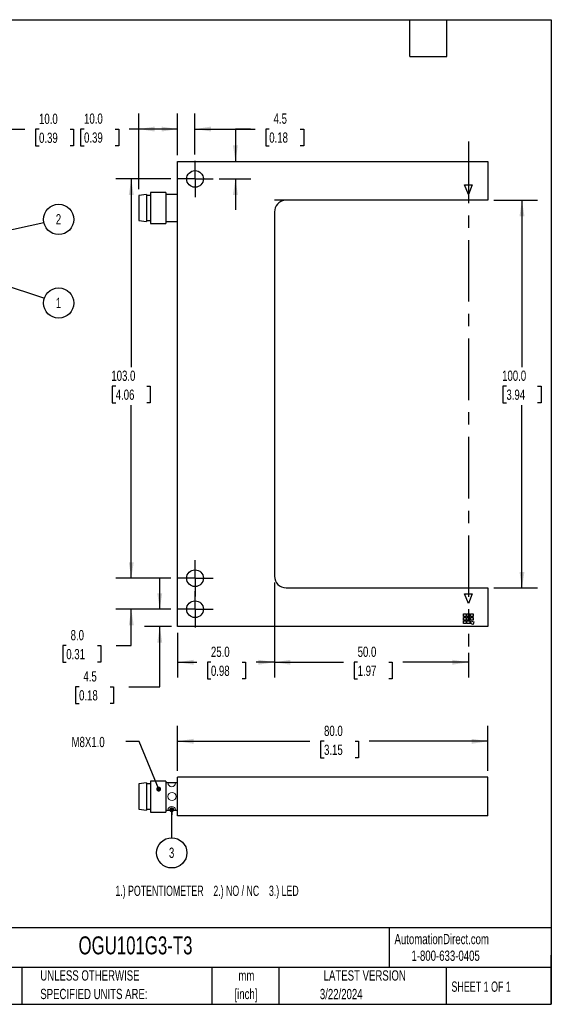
# Model space of a CAD drawing. Header units: millimetres. Extents: x 6 to 273, y 6 to 210.
# Tile 2 of 2: x 163 to 273, y 6 to 210. Entities that reach past the tile are written whole.
import ezdxf

# ---------------------------------------------------------------- set-up
doc = ezdxf.new("R2010")
doc.units = ezdxf.units.MM
doc.linetypes.add('CENTERX2', pattern=[20.32, 12.7, -2.54, 2.54, -2.54])
doc.layers.add('CENTER', color=40, linetype='CENTERX2')
doc.layers.add('DIMENSIONS', color=140, linetype='Continuous', lineweight=25)
doc.layers.add('TEXT', color=140, linetype='Continuous', lineweight=25)
doc.styles.add('SLDTEXTSTYLE1', font='TXT', dxfattribs={"width": 0.7})
doc.styles.add('SLDTEXTSTYLE2', font='TXT', dxfattribs={"width": 0.639535})
doc.styles.add('SLDTEXTSTYLE3', font='TXT', dxfattribs={"width": 0.65})
doc.dimstyles.new('SLDDIMSTYLE0', dxfattribs={"dimtxt": 2.158008, "dimasz": 3.302, "dimexe": 0, "dimexo": 0.0625, "dimgap": 0.539502, "dimtad": 0, "dimtih": 1, "dimtoh": 1, "dimlfac": 1.25, "dimrnd": 1e-09, "dimzin": 4, "dimdsep": 46, "dimtxsty": 'SLDTEXTSTYLE1', "dimsah": 1, "dimcen": 0.09, "dimadec": 0, "dimazin": 1, "dimtfac": 1, "dimtofl": 0, "dimtmove": 0, "dimatfit": 3, "dimfxl": 0, "dimfrac": 2, "dimtolj": 1, "dimtzin": 12, "dimarcsym": 0})
doc.dimstyles.new('SLDDIMSTYLE1', dxfattribs={"dimtxt": 2.158008, "dimasz": 3.302, "dimexe": 0, "dimexo": 0.0625, "dimgap": 0.539502, "dimtad": 0, "dimtih": 1, "dimtoh": 1, "dimlfac": 1.25, "dimrnd": 1e-09, "dimzin": 12, "dimdsep": 46, "dimtxsty": 'SLDTEXTSTYLE1', "dimsah": 1, "dimcen": 0.09, "dimadec": 0, "dimazin": 3, "dimtfac": 1, "dimtmove": 0, "dimatfit": 0, "dimfxl": 0, "dimfrac": 2, "dimtolj": 1, "dimtzin": 12, "dimarcsym": 0})
doc.dimstyles.new('SLDDIMSTYLE2', dxfattribs={"dimtxt": 2.158008, "dimasz": 3.302, "dimexe": 0, "dimexo": 0.0625, "dimgap": 0.539502, "dimtad": 0, "dimtih": 1, "dimtoh": 1, "dimlfac": 1.25, "dimrnd": 1e-09, "dimzin": 4, "dimdsep": 46, "dimtxsty": 'SLDTEXTSTYLE1', "dimsah": 1, "dimcen": 0.09, "dimadec": 0, "dimazin": 1, "dimtfac": 1, "dimtmove": 0, "dimatfit": 0, "dimfxl": 0, "dimfrac": 2, "dimtolj": 1, "dimtzin": 12, "dimarcsym": 0})
doc.dimstyles.new('SLDDIMSTYLE3', dxfattribs={"dimtxt": 0.18, "dimasz": 1.016, "dimexe": 0, "dimexo": 0.0625, "dimgap": 0, "dimtad": 0, "dimtih": 1, "dimtoh": 1, "dimdec": 0, "dimrnd": 1e-09, "dimzin": 0, "dimdsep": 46, "dimtxsty": 'Standard', "dimblk1": 'DOT', "dimblk2": 'DOT', "dimsah": 1, "dimcen": 0.09, "dimadec": 0, "dimazin": 0, "dimtfac": 1.016, "dimtdec": 0, "dimtofl": 0, "dimtmove": 0, "dimatfit": 3, "dimldrblk": 'DOT', "dimfxl": 0, "dimfrac": 2, "dimtolj": 1, "dimtzin": 0, "dimarcsym": 0})

# ---------------------------------------------------------------- blocks, each defined once
blk = doc.blocks.new('_D')
at = {"layer": 'DIMENSIONS'}
for p, q in [((215.93, 93.42), (215.93, 73.77)), ((255.93, 78.9), (255.93, 73.77)), ((215.93, 76.94), (230.17, 76.94)), ((233.09, 76.94), (232.37, 76.94)), ((232.37, 76.94), (232.37, 73.51)), ((239.5, 76.94), (240.23, 76.94)), ((240.23, 76.94), (240.23, 73.51)), ((255.93, 76.94), (242.43, 76.94)), ((232.37, 73.51), (233.09, 73.51)), ((240.23, 73.51), (239.5, 73.51))]:
    blk.add_line(p, q, dxfattribs=at)
for points in [[(215.93, 76.94), (219.23, 76.44), (219.23, 77.45)], [(255.93, 76.94), (252.63, 77.45), (252.63, 76.44)]]:
    blk.add_solid(points, dxfattribs=at)
at = {"layer": 'DIMENSIONS', "char_height": 2.117, "attachment_point": 1, "style": 'SLDTEXTSTYLE1'}
for s, insert in [('50.0', (233.09, 80.16)), ('1.97', (233.09, 76.24))]:
    blk.add_mtext(s, dxfattribs=dict(at, insert=insert))
blk = doc.blocks.new('_D_1')
at = {"layer": 'DIMENSIONS'}
for p, q in [((187.93, 174.56), (187.93, 190.16)), ((195.93, 181.56), (195.93, 190.16)), ((176.64, 186.98), (175.92, 186.98)), ((175.92, 186.98), (175.92, 183.55)), ((183.05, 186.98), (183.78, 186.98)), ((183.78, 186.98), (183.78, 183.55)), ((187.93, 186.98), (185.98, 186.98)), ((195.93, 186.98), (187.93, 186.98)), ((175.92, 183.55), (176.64, 183.55)), ((183.78, 183.55), (183.05, 183.55))]:
    blk.add_line(p, q, dxfattribs=at)
for points in [[(187.93, 186.98), (191.23, 186.47), (191.23, 187.49)], [(195.93, 186.98), (192.63, 187.49), (192.63, 186.47)]]:
    blk.add_solid(points, dxfattribs=at)
at = {"layer": 'DIMENSIONS', "char_height": 2.117, "attachment_point": 1, "style": 'SLDTEXTSTYLE1'}
for s, insert in [('10.0', (176.64, 190.19)), ('0.39', (176.64, 186.28))]:
    blk.add_mtext(s, dxfattribs=dict(at, insert=insert))
blk = doc.blocks.new('_D_2')
at = {"layer": 'DIMENSIONS'}
for p, q in [((195.93, 181.56), (195.93, 190.16)), ((199.53, 181.71), (199.53, 190.16)), ((195.93, 186.98), (189.58, 186.98)), ((199.53, 186.98), (211.92, 186.98)), ((214.85, 186.98), (214.12, 186.98)), ((214.12, 186.98), (214.12, 183.55)), ((221.26, 186.98), (221.99, 186.98)), ((221.99, 186.98), (221.99, 183.55)), ((214.12, 183.55), (214.85, 183.55)), ((221.99, 183.55), (221.26, 183.55))]:
    blk.add_line(p, q, dxfattribs=at)
for points in [[(195.93, 186.98), (192.63, 187.49), (192.63, 186.48)], [(199.53, 186.98), (202.83, 186.48), (202.83, 187.49)]]:
    blk.add_solid(points, dxfattribs=at)
at = {"layer": 'DIMENSIONS', "char_height": 2.117, "attachment_point": 1, "style": 'SLDTEXTSTYLE1'}
for s, insert in [('4.5', (215.75, 190.2)), ('0.18', (214.85, 186.28))]:
    blk.add_mtext(s, dxfattribs=dict(at, insert=insert))
blk = doc.blocks.new('_D_3')
at = {"layer": 'DIMENSIONS'}
for p, q in [((210.96, 186.98), (207.88, 186.98)), ((207.88, 186.98), (207.88, 180.29)), ((214.85, 186.98), (214.12, 186.98)), ((214.12, 186.98), (214.12, 183.55)), ((221.26, 186.98), (221.99, 186.98)), ((221.99, 186.98), (221.99, 183.55)), ((214.12, 183.55), (214.85, 183.55)), ((221.99, 183.55), (221.26, 183.55)), ((204.55, 176.69), (211.05, 176.69)), ((207.88, 176.69), (207.88, 170.34))]:
    blk.add_line(p, q, dxfattribs=at)
for points in [[(207.88, 180.29), (208.38, 183.59), (207.37, 183.59)], [(207.88, 176.69), (207.37, 173.39), (208.38, 173.39)]]:
    blk.add_solid(points, dxfattribs=at)
at = {"layer": 'DIMENSIONS', "char_height": 2.117, "attachment_point": 1, "style": 'SLDTEXTSTYLE1'}
for s, insert in [('4.5', (215.75, 190.19)), ('0.18', (214.85, 186.28))]:
    blk.add_mtext(s, dxfattribs=dict(at, insert=insert))
blk = doc.blocks.new('_D_4')
at = {"layer": 'DIMENSIONS'}
for p, q in [((192.26, 87.89), (192.26, 94.24)), ((194.51, 87.89), (189.08, 87.89)), ((194.66, 84.29), (189.08, 84.29)), ((192.26, 71.88), (192.26, 84.29)), ((175.61, 71.88), (174.88, 71.88)), ((174.88, 71.88), (174.88, 68.45)), ((182.02, 71.88), (182.74, 71.88)), ((182.74, 71.88), (182.74, 68.45)), ((185.91, 71.88), (192.26, 71.88)), ((174.88, 68.45), (175.61, 68.45)), ((182.74, 68.45), (182.02, 68.45))]:
    blk.add_line(p, q, dxfattribs=at)
for points in [[(192.26, 87.89), (192.77, 91.19), (191.75, 91.19)], [(192.26, 84.29), (191.75, 80.99), (192.77, 80.99)]]:
    blk.add_solid(points, dxfattribs=at)
at = {"layer": 'DIMENSIONS', "char_height": 2.117, "attachment_point": 1, "style": 'SLDTEXTSTYLE1'}
for s, insert in [('4.5', (176.5, 75.09)), ('0.18', (175.61, 71.18))]:
    blk.add_mtext(s, dxfattribs=dict(at, insert=insert))
blk = doc.blocks.new('_D_5')
at = {"layer": 'DIMENSIONS'}
for p, q in [((186.38, 94.29), (186.38, 100.64)), ((194.51, 94.29), (183.2, 94.29)), ((194.51, 87.89), (183.2, 87.89)), ((186.38, 80.38), (186.38, 87.89)), ((172.97, 80.38), (172.25, 80.38)), ((172.25, 80.38), (172.25, 76.95)), ((179.39, 80.38), (180.11, 80.38)), ((180.11, 80.38), (180.11, 76.95)), ((183.28, 80.38), (186.38, 80.38)), ((172.25, 76.95), (172.97, 76.95)), ((180.11, 76.95), (179.39, 76.95))]:
    blk.add_line(p, q, dxfattribs=at)
for points in [[(186.38, 94.29), (186.89, 97.59), (185.87, 97.59)], [(186.38, 87.89), (185.87, 84.59), (186.89, 84.59)]]:
    blk.add_solid(points, dxfattribs=at)
at = {"layer": 'DIMENSIONS', "char_height": 2.117, "attachment_point": 1, "style": 'SLDTEXTSTYLE1'}
for s, insert in [('8.0', (173.87, 83.59)), ('0.31', (172.97, 79.68))]:
    blk.add_mtext(s, dxfattribs=dict(at, insert=insert))
blk = doc.blocks.new('_D_6')
at = {"layer": 'DIMENSIONS'}
for p, q in [((215.93, 93.42), (215.93, 73.77)), ((195.93, 83.02), (195.93, 73.77)), ((195.93, 76.94), (199.9, 76.94)), ((202.82, 76.94), (202.1, 76.94)), ((202.1, 76.94), (202.1, 73.51)), ((209.23, 76.94), (209.96, 76.94)), ((209.96, 76.94), (209.96, 73.51)), ((215.93, 76.94), (212.16, 76.94)), ((202.1, 73.51), (202.82, 73.51)), ((209.96, 73.51), (209.23, 73.51))]:
    blk.add_line(p, q, dxfattribs=at)
for points in [[(195.93, 76.94), (199.23, 76.44), (199.23, 77.45)], [(215.93, 76.94), (212.63, 77.45), (212.63, 76.44)]]:
    blk.add_solid(points, dxfattribs=at)
at = {"layer": 'DIMENSIONS', "char_height": 2.117, "attachment_point": 1, "style": 'SLDTEXTSTYLE1'}
for s, insert in [('25.0', (202.82, 80.16)), ('0.98', (202.82, 76.24))]:
    blk.add_mtext(s, dxfattribs=dict(at, insert=insert))
blk = doc.blocks.new('_D_7')
at = {"layer": 'DIMENSIONS'}
for p, q in [((194.51, 176.69), (183.2, 176.69)), ((186.38, 176.69), (186.38, 137.83)), ((183.17, 133.92), (182.45, 133.92)), ((182.45, 133.92), (182.45, 130.49)), ((189.59, 133.92), (190.31, 133.92)), ((190.31, 133.92), (190.31, 130.49)), ((182.45, 130.49), (183.17, 130.49)), ((190.31, 130.49), (189.59, 130.49)), ((186.38, 94.29), (186.38, 130)), ((194.51, 94.29), (183.2, 94.29))]:
    blk.add_line(p, q, dxfattribs=at)
for points in [[(186.38, 176.69), (185.87, 173.39), (186.89, 173.39)], [(186.38, 94.29), (186.89, 97.59), (185.87, 97.59)]]:
    blk.add_solid(points, dxfattribs=at)
at = {"layer": 'DIMENSIONS', "char_height": 2.117, "attachment_point": 1, "style": 'SLDTEXTSTYLE1'}
for s, insert in [('103.0', (182.27, 137.13)), ('4.06', (183.17, 133.22))]:
    blk.add_mtext(s, dxfattribs=dict(at, insert=insert))
blk = doc.blocks.new('_D_8')
at = {"layer": 'DIMENSIONS'}
for p, q in [((261.2, 172.29), (270.17, 172.29)), ((267, 172.29), (267, 137.83)), ((263.79, 133.92), (263.07, 133.92)), ((263.07, 133.92), (263.07, 130.49)), ((270.21, 133.92), (270.93, 133.92)), ((270.93, 133.92), (270.93, 130.49)), ((263.07, 130.49), (263.79, 130.49)), ((270.93, 130.49), (270.21, 130.49)), ((267, 92.29), (267, 130)), ((261.2, 92.29), (270.17, 92.29))]:
    blk.add_line(p, q, dxfattribs=at)
for points in [[(267, 172.29), (266.49, 168.99), (267.51, 168.99)], [(267, 92.29), (267.51, 95.59), (266.49, 95.59)]]:
    blk.add_solid(points, dxfattribs=at)
at = {"layer": 'DIMENSIONS', "char_height": 2.117, "attachment_point": 1, "style": 'SLDTEXTSTYLE1'}
for s, insert in [('100.0', (262.9, 137.13)), ('3.94', (263.79, 133.22))]:
    blk.add_mtext(s, dxfattribs=dict(at, insert=insert))
blk = doc.blocks.new('SW_CENTERMARKSYMBOL_0')
at = {"layer": 'CENTER', "color": 0}
for p, q in [((0, 2.032), (0, 3.752)), ((0, 0), (0, 2.032)), ((-2.032, 0), (-3.752, 0)), ((0, 0), (-2.032, 0)), ((0, 0), (0, -2.032)), ((0, 0), (2.032, 0)), ((2.032, 0), (3.752, 0)), ((0, -2.032), (0, -3.752))]:
    blk.add_line(p, q, dxfattribs=at)
blk = doc.blocks.new('SW_CENTERMARKSYMBOL_1')
at = {"layer": 'CENTER', "color": 0}
for p, q in [((0, 2.032), (0, 3.752)), ((-2.032, 0), (-3.752, 0)), ((0, 0), (-2.032, 0)), ((0, 0), (0, 2.032)), ((0, 0), (0, -2.032)), ((0, 0), (2.032, 0)), ((2.032, 0), (3.752, 0)), ((0, -2.032), (0, -3.752))]:
    blk.add_line(p, q, dxfattribs=at)
blk = doc.blocks.new('SW_CENTERMARKSYMBOL_2')
at = {"layer": 'CENTER', "color": 0}
for p, q in [((0, 2.032), (0, 3.752)), ((0, 0), (0, 2.032)), ((-2.032, 0), (-3.752, 0)), ((0, 0), (-2.032, 0)), ((0, 0), (0, -2.032)), ((0, 0), (2.032, 0)), ((2.032, 0), (3.752, 0)), ((0, -2.032), (0, -3.752))]:
    blk.add_line(p, q, dxfattribs=at)
blk = doc.blocks.new('_D_9')
at = {"layer": 'DIMENSIONS'}
for p, q in [((195.93, 54.5), (195.93, 63.81)), ((259.93, 54.5), (259.93, 63.81)), ((195.93, 60.63), (223.23, 60.63)), ((226.16, 60.63), (225.43, 60.63)), ((225.43, 60.63), (225.43, 57.2)), ((232.57, 60.63), (233.29, 60.63)), ((233.29, 60.63), (233.29, 57.2)), ((259.93, 60.63), (235.49, 60.63)), ((225.43, 57.2), (226.16, 57.2)), ((233.29, 57.2), (232.57, 57.2))]:
    blk.add_line(p, q, dxfattribs=at)
for points in [[(195.93, 60.63), (199.23, 60.12), (199.23, 61.14)], [(259.93, 60.63), (256.63, 61.14), (256.63, 60.12)]]:
    blk.add_solid(points, dxfattribs=at)
at = {"layer": 'DIMENSIONS', "char_height": 2.117, "attachment_point": 1, "style": 'SLDTEXTSTYLE1'}
for s, insert in [('80.0', (226.16, 63.84)), ('3.15', (226.16, 59.93))]:
    blk.add_mtext(s, dxfattribs=dict(at, insert=insert))
blk = doc.blocks.new('_Dot')
at = {"color": 0, "linetype": 'ByBlock', "lineweight": -2}
blk.add_line((-0.5, 0), (-1, 0), dxfattribs=at)
at = {"color": 0, "linetype": 'ByBlock', "const_width": 0.5}
blk.add_lwpolyline([(-0.25, 0, 1), (0.25, 0, 1)], format="xyb", close=True, dxfattribs=at)
blk = doc.blocks.new('SW_NOTE_0_10')
at = {"layer": 'DIMENSIONS', "color": 0}
blk.add_circle((0, -3.12), 3.12, dxfattribs=at)
at = {"layer": 'DIMENSIONS', "color": 0, "insert": (-0.03, -2.03), "char_height": 2.12, "attachment_point": 2, "style": 'SLDTEXTSTYLE1'}
blk.add_mtext('3', dxfattribs=at)
blk = doc.blocks.new('_D_14')
at = {"layer": 'DIMENSIONS'}
for p, q in [((153.7, 181.56), (153.7, 190.11)), ((161.7, 181.56), (161.7, 190.11)), ((153.7, 186.94), (161.7, 186.94)), ((161.7, 186.94), (164.42, 186.94)), ((167.35, 186.94), (166.62, 186.94)), ((166.62, 186.94), (166.62, 183.51)), ((173.76, 186.94), (174.48, 186.94)), ((174.48, 186.94), (174.48, 183.51)), ((166.62, 183.51), (167.35, 183.51)), ((174.48, 183.51), (173.76, 183.51))]:
    blk.add_line(p, q, dxfattribs=at)
for points in [[(153.7, 186.94), (157.01, 186.43), (157.01, 187.44)], [(161.7, 186.94), (158.4, 187.44), (158.4, 186.43)]]:
    blk.add_solid(points, dxfattribs=at)
at = {"layer": 'DIMENSIONS', "char_height": 2.117, "attachment_point": 1, "style": 'SLDTEXTSTYLE1'}
for s, insert in [('10.0', (167.35, 190.15)), ('0.39', (167.35, 186.23))]:
    blk.add_mtext(s, dxfattribs=dict(at, insert=insert))
blk = doc.blocks.new('SW_NOTE_0_11')
at = {"layer": 'DIMENSIONS', "color": 0}
blk.add_circle((3.05, 0.67), 3.12, dxfattribs=at)
at = {"layer": 'DIMENSIONS', "color": 0, "insert": (3.01, 1.76), "char_height": 2.12, "attachment_point": 2, "style": 'SLDTEXTSTYLE1'}
blk.add_mtext('2', dxfattribs=at)
blk = doc.blocks.new('SW_NOTE_0_12')
at = {"layer": 'DIMENSIONS', "color": 0}
blk.add_circle((2.96, -0.99), 3.12, dxfattribs=at)
at = {"layer": 'DIMENSIONS', "color": 0, "insert": (2.92, 0.1), "char_height": 2.12, "attachment_point": 2, "style": 'SLDTEXTSTYLE1'}
blk.add_mtext('1', dxfattribs=at)

msp = doc.modelspace()

# ---------------------------------------------------------------- linework, layer by layer
for p, q in [((195.9329, 180.288), (259.9329, 180.288)), ((195.9329, 84.288), (195.9329, 180.288)), ((259.9329, 180.288), (259.9329, 172.288)), ((255.9329, 173.488), (255.1329, 175.488)), ((255.1329, 175.488), (256.7329, 175.488)), ((256.7329, 175.488), (255.9329, 173.488)), ((189.5329, 173.488), (187.9329, 173.288)), ((187.9329, 173.288), (187.9329, 168.088)), ((189.5329, 173.488), (189.5329, 167.888)), ((190.3329, 173.288), (189.5329, 173.288)), ((193.5329, 173.888), (190.3329, 173.888)), ((190.3329, 173.888), (190.3329, 167.488)), ((193.5329, 173.888), (193.5329, 167.488)), ((195.9329, 173.488), (193.5329, 173.488)), ((218.0562, 172.272), (215.9329, 172.272)), ((259.9329, 172.288), (216.2096, 172.288)), ((215.9329, 169.888), (215.9329, 94.688)), ((187.9329, 168.088), (189.5329, 167.888)), ((189.5329, 168.088), (190.3329, 168.088)), ((190.3329, 167.488), (193.5329, 167.488)), ((193.5329, 167.888), (195.9329, 167.888)), ((218.3329, 92.288), (259.9329, 92.288)), ((259.9329, 92.288), (259.9329, 84.288)), ((255.1329, 91.088), (256.7329, 91.088)), ((255.9329, 89.088), (255.1329, 91.088)), ((256.7329, 91.088), (255.9329, 89.088)), ((254.9329, 86.928), (255.4929, 86.928)), ((254.9329, 86.368), (254.9329, 86.928)), ((255.4929, 86.368), (254.9329, 86.368)), ((254.9329, 86.208), (255.4929, 86.208)), ((254.9329, 85.648), (254.9329, 86.208)), ((255.4929, 85.648), (254.9329, 85.648)), ((254.9329, 85.488), (255.4929, 85.488)), ((254.9329, 84.928), (254.9329, 85.488)), ((255.4929, 86.928), (255.4929, 86.368)), ((255.4929, 86.208), (255.4929, 85.648)), ((255.4929, 85.488), (255.4929, 84.928)), ((255.6529, 86.928), (256.2129, 86.928)), ((255.6529, 86.368), (255.6529, 86.928)), ((256.2129, 86.368), (255.6529, 86.368)), ((255.6529, 86.208), (256.2129, 86.208)), ((255.6529, 85.648), (255.6529, 86.208)), ((256.2129, 85.648), (255.6529, 85.648)), ((255.6529, 85.488), (256.2129, 85.488)), ((255.6529, 84.928), (255.6529, 85.488)), ((256.2129, 86.928), (256.2129, 86.368)), ((256.2129, 86.208), (256.2129, 85.648)), ((256.2129, 85.488), (256.2129, 84.928)), ((256.3729, 86.928), (256.9329, 86.928)), ((256.3729, 86.368), (256.3729, 86.928)), ((256.9329, 86.368), (256.3729, 86.368)), ((256.3729, 86.208), (256.9329, 86.208)), ((256.3729, 85.648), (256.3729, 86.208)), ((256.9329, 85.648), (256.3729, 85.648)), ((256.3729, 84.928), (256.5644, 85.4542)), ((256.5644, 85.4542), (257.0907, 85.2627)), ((256.9329, 86.928), (256.9329, 86.368)), ((256.9329, 86.208), (256.9329, 85.648)), ((259.9329, 84.288), (195.9329, 84.288)), ((255.4929, 84.928), (254.9329, 84.928)), ((256.2129, 84.928), (255.6529, 84.928)), ((256.8991, 84.7364), (256.3729, 84.928)), ((257.0907, 85.2627), (256.8991, 84.7364)), ((195.9329, 45.2312), (195.9329, 53.2312)), ((259.9329, 53.2312), (195.9329, 53.2312)), ((259.9329, 45.2312), (259.9329, 53.2312)), ((189.5329, 52.0312), (187.9329, 51.8312)), ((187.9329, 51.8312), (187.9329, 46.6312)), ((189.5329, 52.0312), (189.5329, 46.4312)), ((190.3329, 51.8312), (189.5329, 51.8312)), ((193.5329, 52.4312), (190.3329, 52.4312)), ((190.3329, 52.4312), (190.3329, 46.0312)), ((193.5329, 52.4312), (193.5329, 46.0312)), ((195.9329, 52.0312), (193.5329, 52.0312)), ((187.9329, 46.6312), (189.5329, 46.4312)), ((189.5329, 46.6312), (190.3329, 46.6312)), ((190.3329, 46.0312), (193.5329, 46.0312)), ((193.5329, 46.4312), (195.9329, 46.4312)), ((259.9329, 45.2312), (195.9329, 45.2312))]:
    msp.add_line(p, q)
at = {"color": 7, "linetype": 'Continuous', "lineweight": 18}
msp.add_line((193.9669, 52.0312), (195.4989, 52.0312), dxfattribs=at)
at = {"color": 179, "linetype": 'Continuous', "lineweight": 18}
msp.add_line((193.9669, 46.4312), (195.4989, 46.4312), dxfattribs=at)
for centre in [(199.5329, 176.688), (199.5329, 94.288), (199.5329, 87.888)]:
    msp.add_circle(centre, 1.72)
msp.add_circle((194.7865, 49.2312), 0.8391, dxfattribs=at)
for centre, start, end in [((216.2096, 169.888), 90, 96.619628), ((218.3329, 169.888), 96.619628, 180), ((218.3329, 169.888), 90, 96.619628), ((218.3329, 94.688), 180, 270)]:
    msp.add_arc(centre, 2.4, start, end)
at = {"color": 7, "linetype": 'Continuous', "lineweight": 18}
msp.add_arc((194.7329, 52.0312), 0.766, 180, 360, dxfattribs=at)
at = {"color": 179, "linetype": 'Continuous', "lineweight": 18}
msp.add_arc((194.7329, 46.4312), 0.766, 0, 180, dxfattribs=at)
at = {"layer": 'CENTER'}
msp.add_line((255.9329, 184.402), (255.9329, 80.1739), dxfattribs=at)
at = {"layer": 'DIMENSIONS'}
msp.add_line((194.7377, 40.7212), (194.7313, 46.5006), dxfattribs=at)
at = {"layer": 'TEXT'}
for p, q in [((6.35, 209.55), (273.05, 209.55)), ((243.84, 201.93), (243.84, 209.55)), ((251.46, 201.93), (251.46, 209.55)), ((273.05, 209.55), (273.05, 6.35)), ((243.84, 201.93), (251.46, 201.93)), ((273.05, 22.1261), (6.35, 22.1261)), ((239.5754, 22.1261), (239.5754, 13.97)), ((273.05, 6.35), (273.05, 16.51)), ((273.05, 13.97), (6.35, 13.97)), ((163.7802, 13.97), (163.7802, 6.35)), ((203.0243, 13.97), (203.0243, 6.35)), ((216.8121, 13.97), (216.8121, 6.35)), ((251.3487, 13.97), (251.3487, 6.35)), ((6.35, 6.35), (273.05, 6.35))]:
    msp.add_line(p, q, dxfattribs=at)

# ---------------------------------------------------------------- block references
at = {"layer": 'CENTER'}
for name, p in [('SW_CENTERMARKSYMBOL_0', (199.5329, 176.688)), ('SW_CENTERMARKSYMBOL_1', (199.5329, 94.288)), ('SW_CENTERMARKSYMBOL_2', (199.5329, 87.888))]:
    msp.add_blockref(name, p, dxfattribs=at)
at = {"layer": 'DIMENSIONS'}
for name, p in [('SW_NOTE_0_11', (168.3532, 167.6639)), ('SW_NOTE_0_12', (168.4425, 152.0632)), ('SW_NOTE_0_10', (194.7377, 40.7212))]:
    msp.add_blockref(name, p, dxfattribs=at)
at = {"layer": 'DIMENSIONS', "xscale": 1.016, "yscale": 1.016, "rotation": 90.06368727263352}
msp.add_blockref('_Dot', (194.7313, 46.5006, -37.7805), dxfattribs=at)

# ---------------------------------------------------------------- texts
at = {"color": 179, "linetype": 'Continuous', "lineweight": 18, "char_height": 2.116667, "attachment_point": 1, "style": 'SLDTEXTSTYLE1'}
for s, insert in [('AutomationDirect.com', (240.695, 20.8765)), ('1-800-633-0405', (244.1916, 17.437))]:
    msp.add_mtext(s, dxfattribs=dict(at, insert=insert))
at = {"layer": 'DIMENSIONS', "attachment_point": 1}
for s, insert, char_height, style in [('M8X1.0', (174.063, 61.5475), 2.11667, 'SLDTEXTSTYLE1'), ('1.) POTENTIOMETER    2.) NO / NC    3.) LED', (183.1065, 30.8351), 2.116667, 'SLDTEXTSTYLE2')]:
    msp.add_mtext(s, dxfattribs=dict(at, insert=insert, char_height=char_height, style=style))
at = {"layer": 'TEXT'}
for s, insert, char_height, attachment_point, style in [('OGU101G3-T3', (175.5018, 20.3644), 3.704167, 1, 'SLDTEXTSTYLE1'), ('UNLESS OTHERWISE', (167.6079, 13.364), 2.116667, 1, 'SLDTEXTSTYLE1'), ('mm', (210.1304, 13.3613), 2.11667, 2, 'SLDTEXTSTYLE1'), ('LATEST VERSION', (234.5521, 13.364), 2.116667, 2, 'SLDTEXTSTYLE1'), ('SHEET 1 OF 1', (252.4413, 11.0515), 2.116667, 1, 'SLDTEXTSTYLE3'), ('SPECIFIED UNITS ARE:', (167.6079, 9.5418), 2.116667, 1, 'SLDTEXTSTYLE1'), ('[inch]', (210.0466, 9.5391), 2.11667, 2, 'SLDTEXTSTYLE1'), ('3/22/2024', (229.7015, 9.5275), 2.11667, 2, 'SLDTEXTSTYLE1')]:
    msp.add_mtext(s, dxfattribs=dict(at, insert=insert, char_height=char_height, attachment_point=attachment_point, style=style))

# ---------------------------------------------------------------- dimensions: what is measured, and where the dimension line sits
at = {"layer": 'DIMENSIONS'}
for base, p1, p2, dimstyle, picture, middle in [((161.7047, 186.9353), (153.7047, 180.288), (161.7047, 180.288), 'SLDDIMSTYLE0', '_D_14', (170.5522, 186.9353)), ((187.9329, 186.9828), (195.9329, 180.288), (187.9329, 173.288), 'SLDDIMSTYLE0', '_D_1', (179.8462, 186.9828)), ((199.5329, 186.9835), (195.9329, 180.288), (199.5329, 180.44), 'SLDDIMSTYLE1', '_D_2', (218.0555, 186.9835)), ((215.9329, 76.9435), (195.9329, 84.288), (215.9329, 94.688), 'SLDDIMSTYLE0', '_D_6', (206.0263, 76.9435)), ((255.9329, 76.9435), (215.9329, 94.688), (255.9329, 80.1739), 'SLDDIMSTYLE0', '_D', (236.2975, 76.9435)), ((195.9329, 60.6312), (259.9329, 53.2312), (195.9329, 53.2312), 'SLDDIMSTYLE0', '_D_9', (229.3615, 60.6312))]:
    dim = msp.add_linear_dim(base=base, p1=p1, p2=p2, dimstyle=dimstyle, dxfattribs=at)
    dim.commit()
    dim.dimension.update_dxf_attribs({"geometry": picture, "text_midpoint": middle, "dimtype": 160})
for base, p1, p2, dimstyle, picture, middle in [((207.8769, 180.288), (203.2849, 176.688), (195.9329, 180.288), 'SLDDIMSTYLE1', '_D_3', (207.8769, 186.9828)), ((186.3788, 94.288), (195.7809, 176.688), (195.7809, 94.288), 'SLDDIMSTYLE0', '_D_7', (186.3788, 133.9165)), ((266.9994, 92.288), (259.9329, 172.288), (259.9329, 92.288), 'SLDDIMSTYLE0', '_D_8', (266.9994, 133.9165)), ((186.3788, 94.288), (195.7809, 87.888), (195.7809, 94.288), 'SLDDIMSTYLE2', '_D_5', (186.3788, 80.3773)), ((192.2584, 84.288), (195.7809, 87.888), (195.9329, 84.288), 'SLDDIMSTYLE1', '_D_4', (192.2584, 71.8769))]:
    dim = msp.add_linear_dim(base=base, p1=p1, p2=p2, angle=90, dimstyle=dimstyle, dxfattribs=at)
    dim.commit()
    dim.dimension.update_dxf_attribs({"geometry": picture, "text_midpoint": middle, "dimtype": 160})

# ---------------------------------------------------------------- leaders
for points in [[(159.2067, 165.6705), (168.3532, 167.6639)], [(159.0805, 155.1906), (168.4425, 152.0632)], [(192.0377, 50.7637), (187.991, 60.594), (185.259, 60.594)]]:
    msp.add_leader(points, dimstyle='SLDDIMSTYLE3', dxfattribs=at)

doc.saveas('drawing.dxf')
